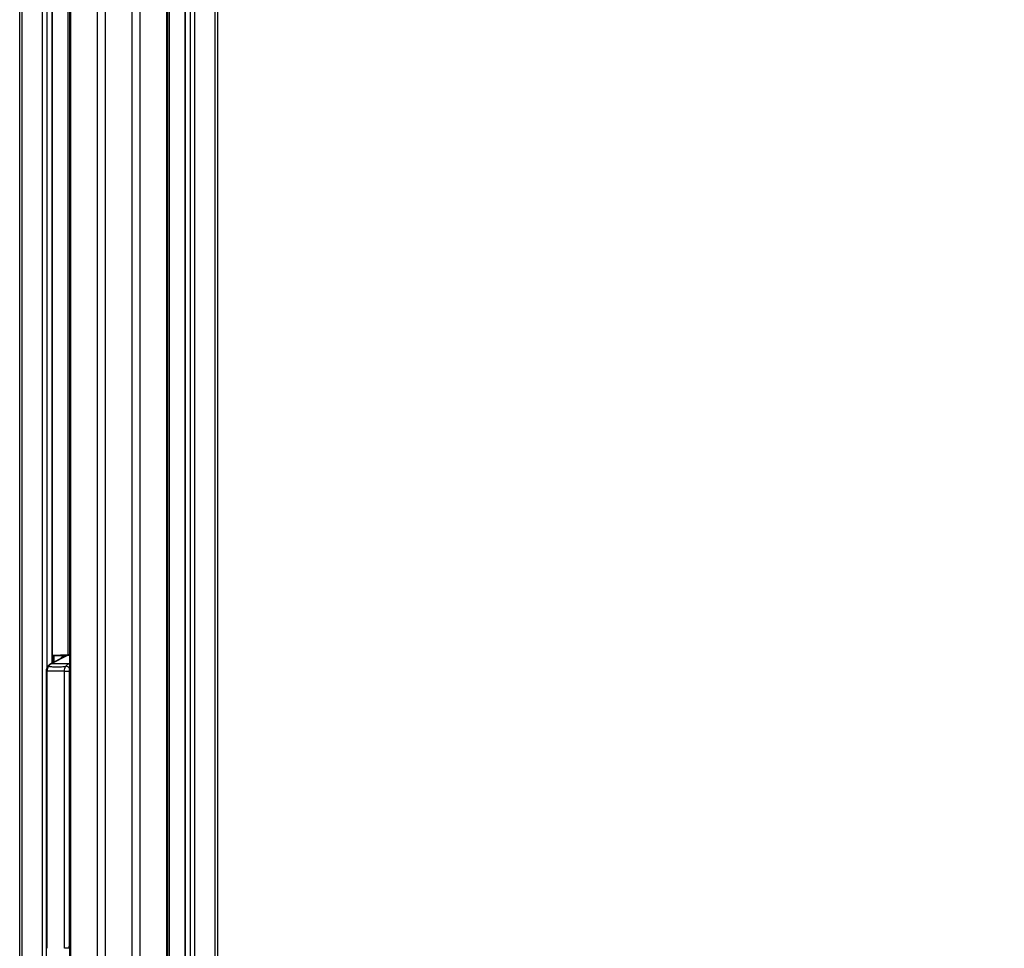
# Model space of a CAD drawing. Header units: millimetres. Extents: x 20 to 19631, y 28 to 16288.
# Tile 108 of 124: x 17322 to 18774, y 2347 to 3717. Entities that reach past the tile are written whole.
import ezdxf

# ---------------------------------------------------------------- set-up
doc = ezdxf.new("R2010")
doc.units = ezdxf.units.MM
doc.header["$LTSCALE"] = 2
doc.layers.add('COMPONENT_GEOMETRY', color=7, linetype='Continuous')
doc.styles.add('SLDTEXTSTYLE0', font='TXT', dxfattribs={"width": 0.75})
doc.dimstyles.new('SLDDIMSTYLE1', dxfattribs={"dimtxt": 100, "dimasz": 6.604, "dimexe": 0, "dimexo": 0.0625, "dimgap": 25, "dimtad": 0, "dimtih": 1, "dimtoh": 1, "dimdec": 1, "dimrnd": 1e-09, "dimzin": 12, "dimdsep": 46, "dimtxsty": 'SLDTEXTSTYLE0', "dimsah": 1, "dimcen": 0.09, "dimadec": 0, "dimazin": 3, "dimtfac": 1, "dimtdec": 1, "dimtofl": 0, "dimtmove": 0, "dimatfit": 3, "dimfxl": 1, "dimfrac": 2, "dimtolj": 1, "dimtzin": 12, "dimarcsym": 0})

# ---------------------------------------------------------------- blocks, each defined once
blk = doc.blocks.new('_D_7')
at = {"layer": 'COMPONENT_GEOMETRY', "color": 7}
for p, q in [((17608.4, 7959.5), (19296.3, 7959.5)), ((19289.9, 7959.5), (19289.9, 5203.3)), ((19089.9, 5183), (19059.4, 5183)), ((19059.4, 5183), (19059.4, 5024.3)), ((19490, 5183), (19520.5, 5183)), ((19520.5, 5183), (19520.5, 5024.3)), ((19059.4, 5024.3), (19089.9, 5024.3)), ((19520.5, 5024.3), (19490, 5024.3)), ((19289.9, 2118.5), (19289.9, 4874.7)), ((17665.1, 2118.5), (19296.3, 2118.5))]:
    blk.add_line(p, q, dxfattribs=at)
for points in [[(19289.9, 7959.5), (19288.9, 7952.9), (19290.9, 7952.9)], [(19289.9, 2118.5), (19290.9, 2125.1), (19288.9, 2125.1)]]:
    blk.add_solid(points, dxfattribs=at)
at = {"layer": 'COMPONENT_GEOMETRY', "color": 7, "char_height": 100, "attachment_point": 1, "style": 'SLDTEXTSTYLE0'}
for s, insert in [('9\'6.98"', (19089.9, 5153.2)), ('2920.5mm', (18961.7, 5003.6))]:
    blk.add_mtext(s, dxfattribs=dict(at, insert=insert))

msp = doc.modelspace()

# ---------------------------------------------------------------- linework, layer by layer
at = {"color": 8, "linetype": 'Continuous', "lineweight": 25}
for p, q in [((17436.55, 2191.49), (17436.55, 7939.49)), ((17447.63, 7939.49), (17447.63, 2191.49)), ((17487.58, 2191.49), (17487.58, 7939.49)), ((17498.66, 7939.49), (17498.66, 2191.49)), ((17538.76, 2191.49), (17538.76, 7939.49)), ((17565.71, 7939.49), (17565.71, 2191.49)), ((17573.5, 2191.49), (17573.5, 7939.49)), ((17579.67, 7939.49), (17579.67, 2191.49)), ((17610.15, 2191.49), (17610.15, 7939.49)), ((17542.03, 6551.97), (17542.03, 2191.49)), ((17396.45, 5799.24), (17396.45, 2191.49)), ((17325.06, 5785.38), (17325.06, 2192.28)), ((17355.54, 2192.39), (17355.54, 5781.02)), ((17361.72, 5781.02), (17361.72, 2761.38)), ((17369.5, 2768.25), (17369.5, 5781.02)), ((17393.18, 2780.48), (17393.18, 5790.35)), ((17393.46, 2780.49), (17369.92, 2779.6)), ((17369.92, 2779.33), (17371.34, 2779.33)), ((17370.65, 2778.33), (17369.92, 2778.33)), ((17370.65, 2768.84), (17370.65, 2778.33)), ((17371.34, 2779.33), (17393.24, 2780.12)), ((17387.84, 2778.9), (17372.05, 2778.33)), ((17372.05, 2778.33), (17372.05, 2769.56)), ((17395.07, 2779.53), (17392.04, 2779.53)), ((17395.07, 2780.33), (17393.25, 2780.05)), ((17393.74, 2767.32), (17395.07, 2768)), ((17360.65, 2756.57), (17361.96, 2756.57)), ((17394.64, 2347.5), (17395.07, 2353.98)), ((17360.65, 2347.5), (17361.96, 2347.5))]:
    msp.add_line(p, q, dxfattribs=at)
at = {"color": 7, "linetype": 'Continuous', "lineweight": 25}
for p, q in [((17540.14, 2191.49), (17540.14, 7939.49)), ((17565.29, 7939.49), (17565.29, 2191.49)), ((17613.5, 7939.49), (17613.5, 2191.49)), ((17395.07, 5796.17), (17395.07, 2191.49)), ((17321.71, 2191.49), (17321.71, 5786.52)), ((17369.92, 2768.46), (17369.92, 5781.02)), ((17386.44, 2776.95), (17367.2, 2767.07)), ((17392.04, 2779.53), (17368.28, 2767.32)), ((17393.44, 2780.49), (17369.92, 2779.6)), ((17372.05, 2778.33), (17370.65, 2778.33)), ((17390.41, 2778.99), (17389.05, 2778.99)), ((17390.96, 2779.28), (17389.91, 2778.74)), ((17392.47, 2779.92), (17390.96, 2779.28)), ((17393.46, 2780.49), (17393.46, 2780.49)), ((17393.74, 2767.32), (17368.28, 2767.32)), ((17360.65, 2756.57), (17360.65, 2347.5)), ((17361.96, 2756.57), (17361.96, 2347.5)), ((17387.73, 2756.57), (17394.64, 2756.57)), ((17387.73, 2347.5), (17387.73, 2756.57)), ((17394.64, 2756.57), (17394.64, 2347.5)), ((17394.64, 2347.5), (17387.73, 2347.5))]:
    msp.add_line(p, q, dxfattribs=at)
at = {"color": 8, "linetype": 'Continuous', "lineweight": 25, "flags": 128}
for points in [[(17367.2, 2767.07), (17367.62, 2767.23), (17368.28, 2767.32)], [(17393.74, 2767.32), (17394.45, 2767.23), (17395.07, 2767.01)]]:
    msp.add_lwpolyline(points, dxfattribs=at)
at = {"color": 7, "linetype": 'Continuous', "lineweight": 25}
for centre, radius, start, end in [((17371.55, 2778.45), 0.903, 103.2025, 187.6768), ((17371.15, 2778.44), 0.909, 352.91967, 77.60911), ((17389.61, 2769.12), 9.89, 93.26041, 148.86493), ((17396.17, 2771.51), 9.02, 108.88637, 117.26019), ((17373.78, 2757.06), 11.64, 118.20136, 144.94174), ((17399.24, 2757.06), 11.64, 118.20136, 144.94174)]:
    msp.add_arc(centre, radius, start, end, dxfattribs=at)
at = {"color": 8, "linetype": 'Continuous', "lineweight": 25}
for centre, radius, start, end in [((17392.02, 2777.19), 2.34, 89.45913, 116.88089), ((17393.25, 2777.62), 2.42, 89.82565, 108.78632), ((17364.06, 2761.97), 1.79, 83.81387, 140.60513), ((17388.84, 2755.51), 8.28, 41.21, 83.94516)]:
    msp.add_arc(centre, radius, start, end, dxfattribs=at)
at = {"color": 7, "linetype": 'Continuous', "lineweight": 25}
for points, knots in [([(17389.92, 2778.72), (17389.78, 2778.64), (17389.52, 2778.51), (17389.09, 2778.18), (17388.04, 2777.69), (17387.11, 2777.26), (17386.44, 2776.94)], [0, 0, 0, 0, 0.2579641, 0.4557188, 0.6035397, 1, 1, 1, 1]), ([(17395.07, 2780.39), (17394.57, 2780.36), (17393.67, 2780.32), (17392.85, 2780.01), (17392.49, 2779.87)], [0, 0, 0, 0, 0.5618644, 1, 1, 1, 1]), ([(17362.69, 2763.1), (17362.66, 2763.06), (17362.13, 2762.48), (17361.46, 2760.98), (17360.75, 2758.81), (17360.7, 2757.28), (17360.68, 2756.57)], [0, 0, 0, 0, 0.0212174, 0.3537486, 0.6987456, 1, 1, 1, 1]), ([(17364.26, 2763.75), (17364.15, 2763.6), (17363.45, 2762.65), (17362.33, 2760.35), (17362.09, 2757.9), (17361.96, 2756.57)], [0, 0, 0, 0, 0.0809636, 0.5029455, 1, 1, 1, 1]), ([(17367.2, 2767.07), (17366.68, 2766.77), (17365.39, 2766.03), (17363.88, 2764.65), (17363, 2763.52), (17362.68, 2763.1)], [0, 0, 0, 0, 0.3024783, 0.7455678, 1, 1, 1, 1]), ([(17364.26, 2763.75), (17366.23, 2763.41), (17370.19, 2762.73), (17377.25, 2762.41), (17383.81, 2762.9), (17388.27, 2763.54), (17389.71, 2763.75)], [0, 0, 0, 0, 0.2612514, 0.5245178, 0.8454398, 1, 1, 1, 1]), ([(17387.73, 2756.57), (17387.82, 2757.9), (17387.97, 2760.35), (17388.98, 2762.65), (17389.61, 2763.6), (17389.71, 2763.75)], [0, 0, 0, 0, 0.4970545, 0.9190364, 1, 1, 1, 1]), ([(17387.73, 2756.57), (17386.4, 2756.5), (17382.05, 2756.26), (17373.3, 2756), (17366.22, 2756.36), (17361.96, 2756.57)], [0, 0, 0, 0, 0.1493189, 0.4868131, 1, 1, 1, 1]), ([(17360.69, 2347.5), (17360.69, 2341.05), (17360.67, 2327.25), (17360.94, 2313.46), (17361.08, 2306.12)], [0, 0, 0, 0, 0.4679243, 1, 1, 1, 1])]:
    msp.add_open_spline(points, degree=3, knots=knots, dxfattribs=at)
at = {"color": 8, "linetype": 'Continuous', "lineweight": 25}
msp.add_open_spline([(17395.07, 2758.86), (17395.02, 2758.74), (17394.7, 2758.08), (17394.67, 2757.26), (17394.64, 2756.57)], degree=3, knots=[0, 0, 0, 0, 0.1702072, 1, 1, 1, 1], dxfattribs=at)

# ---------------------------------------------------------------- dimensions: what is measured, and where the dimension line sits
at = {"layer": 'COMPONENT_GEOMETRY', "color": 7}
dim = msp.add_linear_dim(base=(19289.92, 2118.49), p1=(17605.83, 7959.49), p2=(17662.61, 2118.49), angle=90, dimstyle='SLDDIMSTYLE1', dxfattribs=at)
dim.commit()
dim.dimension.update_dxf_attribs({"geometry": '_D_7', "text_midpoint": (19289.92, 5038.99), "dimtype": 160})

doc.saveas('drawing.dxf')
